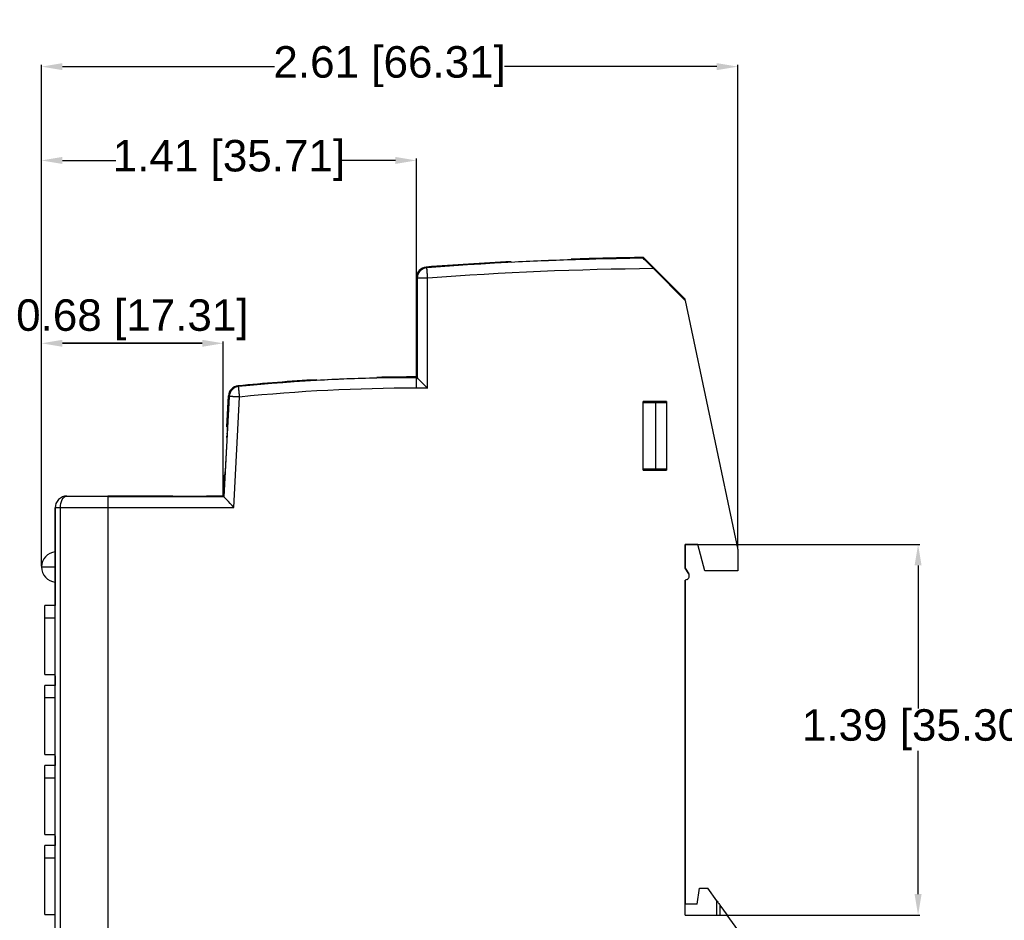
# Model space of a CAD drawing. Header units: millimetres. Extents: x 37 to 294, y 62 to 203.
# Tile 4 of 16: x 113 to 207, y 112 to 198. Entities that reach past the tile are written whole.
import ezdxf

# ---------------------------------------------------------------- set-up
doc = ezdxf.new("R2010")
doc.units = ezdxf.units.MM
doc.header["$MEASUREMENT"] = 0
doc.layers.get('0').update_dxf_attribs({"linetype": 'CONTINUOUS'})
doc.layers.get('Defpoints').update_dxf_attribs({"linetype": 'CONTINUOUS'})
doc.layers.add('View001', color=7, linetype='CONTINUOUS')
doc.styles.get("Standard").update_dxf_attribs({"font": 'arial.ttf'})
doc.dimstyles.get("Standard").update_dxf_attribs({"dimscale": 0, "dimtxt": 2.5, "dimasz": 2.5, "dimexe": 1.25, "dimexo": 0.625, "dimtad": 1, "dimdsep": 46, "dimtxsty": 'STANDARD', "dimcen": 2.5, "dimadec": 0, "dimazin": 0, "dimtfac": 1, "dimtmove": 0, "dimatfit": 3, "dimfxl": 1, "dimarcsym": 0})

# ---------------------------------------------------------------- blocks, each defined once
blk = doc.blocks.new('*D6')
at = {"color": 0, "linetype": 'ByBlock', "lineweight": -2}
for p, q in [((115.361, 146.112), (115.361, 193.884)), ((117.361, 193.704), (137.565, 193.704)), ((179.67, 193.704), (159.465, 193.704)), ((181.67, 147.761), (181.67, 193.884))]:
    blk.add_line(p, q, dxfattribs=at)
at = {"color": 0}
for points in [[(117.361, 194.037), (117.361, 193.371), (115.361, 193.704)], [(179.67, 193.371), (179.67, 194.037), (181.67, 193.704)]]:
    blk.add_solid(points, dxfattribs=at)
at = {"layer": 'Defpoints', "color": 0}
for p in [(181.67, 193.704), (181.67, 147.698), (115.361, 146.049)]:
    blk.add_point(p, dxfattribs=at)
at = {"color": 0, "linetype": 'ByBlock', "insert": (148.516, 193.704), "char_height": 3, "attachment_point": 5}
blk.add_mtext('\\A1;2.61 [66.31]', dxfattribs=at)
blk = doc.blocks.new('*D7')
at = {"color": 0, "linetype": 'ByBlock', "lineweight": -2}
for p, q in [((115.361, 146.112), (115.361, 167.533)), ((117.361, 167.353), (130.67, 167.353)), ((130.67, 167.353), (117.361, 167.353)), ((132.67, 152.861), (132.67, 167.533))]:
    blk.add_line(p, q, dxfattribs=at)
at = {"color": 0}
for points in [[(117.361, 167.687), (117.361, 167.02), (115.361, 167.353)], [(130.67, 167.02), (130.67, 167.687), (132.67, 167.353)]]:
    blk.add_solid(points, dxfattribs=at)
at = {"layer": 'Defpoints', "color": 0}
for p in [(132.67, 167.353), (132.67, 152.798), (115.361, 146.049)]:
    blk.add_point(p, dxfattribs=at)
at = {"color": 0, "linetype": 'ByBlock', "insert": (124.016, 169.59), "char_height": 3, "attachment_point": 5}
blk.add_mtext('\\A1;0.68 [17.31]', dxfattribs=at)
blk = doc.blocks.new('*D8')
at = {"color": 0, "linetype": 'ByBlock', "lineweight": -2}
for p, q in [((115.361, 146.112), (115.361, 184.951)), ((117.361, 184.771), (122.432, 184.771)), ((149.07, 184.771), (143.999, 184.771)), ((151.07, 164.211), (151.07, 184.951))]:
    blk.add_line(p, q, dxfattribs=at)
at = {"color": 0}
for points in [[(117.361, 185.104), (117.361, 184.438), (115.361, 184.771)], [(149.07, 184.438), (149.07, 185.104), (151.07, 184.771)]]:
    blk.add_solid(points, dxfattribs=at)
at = {"layer": 'Defpoints', "color": 0}
for p in [(151.07, 184.771), (151.07, 164.148), (115.361, 146.049)]:
    blk.add_point(p, dxfattribs=at)
at = {"color": 0, "linetype": 'ByBlock', "insert": (133.215, 184.771), "char_height": 3, "attachment_point": 5}
blk.add_mtext('\\A1;1.41 [35.71]', dxfattribs=at)
blk = doc.blocks.new('*D9')
at = {"color": 0, "linetype": 'ByBlock', "lineweight": -2}
for p, q in [((177.333, 148.198), (199.014, 148.198)), ((198.834, 146.198), (198.834, 132.56)), ((198.834, 114.898), (198.834, 128.536)), ((180.713, 112.898), (199.014, 112.898))]:
    blk.add_line(p, q, dxfattribs=at)
at = {"color": 0}
for points in [[(199.167, 146.198), (198.501, 146.198), (198.834, 148.198)], [(198.501, 114.898), (199.167, 114.898), (198.834, 112.898)]]:
    blk.add_solid(points, dxfattribs=at)
at = {"layer": 'Defpoints', "color": 0}
for p in [(177.27, 148.198), (180.65, 112.898), (198.834, 112.898)]:
    blk.add_point(p, dxfattribs=at)
at = {"color": 0, "linetype": 'ByBlock', "insert": (198.834, 130.548), "char_height": 3, "attachment_point": 5}
blk.add_mtext('\\A1;1.39 [35.30]', dxfattribs=at)

msp = doc.modelspace()

# ---------------------------------------------------------------- linework, layer by layer
at = {"layer": 'View001'}
for p, q in [((176.67, 171.548), (172.694, 175.524)), ((176.67, 171.548), (172.694, 175.524)), ((173.643, 174.467), (176.67, 171.44)), ((151.07, 173.622), (151.07, 170.543)), ((151.07, 173.622), (151.07, 170.543)), ((151.137, 173.56), (151.137, 164.081)), ((152.137, 163.077), (152.137, 173.56)), ((151.09, 171.043), (151.097, 173.043)), ((151.097, 173.043), (151.1, 173.043)), ((151.1, 173.043), (151.097, 173.043)), ((151.1, 172.812), (151.098, 172.812)), ((151.1, 173.043), (151.107, 171.043)), ((151.12, 172.812), (151.115, 172.812)), ((151.095, 171.659), (151.093, 171.043)), ((151.097, 172.443), (151.095, 171.889)), ((151.095, 171.889), (151.101, 171.889)), ((151.102, 171.659), (151.095, 171.659)), ((151.101, 171.889), (151.1, 172.415)), ((151.102, 172.415), (151.1, 172.415)), ((151.104, 171.889), (151.101, 171.889)), ((151.104, 171.043), (151.102, 171.659)), ((151.104, 171.659), (151.102, 171.659)), ((151.112, 172.454), (151.109, 172.479)), ((151.112, 172.479), (151.109, 172.479)), ((151.117, 171.791), (151.114, 171.791)), ((151.12, 172.489), (151.118, 172.489)), ((151.093, 171.043), (151.09, 171.043)), ((151.093, 171.043), (151.09, 171.043)), ((151.107, 171.043), (151.104, 171.043)), ((151.107, 171.043), (151.104, 171.043)), ((151.121, 171.221), (151.109, 171.221)), ((151.121, 171.043), (151.109, 171.043)), ((151.121, 171.043), (151.109, 171.043)), ((151.112, 171.3), (151.121, 171.3)), ((151.121, 171.3), (151.121, 171.043)), ((176.67, 171.44), (176.67, 171.548)), ((176.67, 171.44), (181.67, 147.698)), ((151.111, 170.543), (151.07, 170.543)), ((151.07, 165.92), (151.111, 165.92)), ((151.07, 165.92), (151.07, 164.148)), ((151.07, 165.92), (151.07, 164.148)), ((141.584, 163.815), (141.584, 163.883)), ((133.235, 162.291), (132.734, 152.731)), ((133.016, 159.41), (133.17, 162.353)), ((133.016, 159.41), (133.17, 162.353)), ((133.683, 151.731), (134.233, 162.239)), ((174.87, 161.813), (172.67, 161.813)), ((172.67, 155.263), (172.67, 161.813)), ((172.67, 161.813), (172.67, 161.713)), ((172.67, 161.713), (173.87, 161.713)), ((173.87, 161.713), (174.87, 161.713)), ((173.87, 155.363), (173.87, 161.713)), ((174.17, 161.713), (174.17, 161.813)), ((174.87, 161.813), (174.87, 155.263)), ((133.016, 159.41), (133.058, 159.41)), ((132.67, 152.798), (132.774, 154.787)), ((132.67, 152.798), (132.774, 154.787)), ((132.816, 154.787), (132.774, 154.787)), ((172.67, 155.363), (172.67, 155.263)), ((173.87, 155.363), (172.67, 155.363)), ((172.67, 155.263), (174.87, 155.263)), ((174.87, 155.363), (173.87, 155.363)), ((174.17, 155.263), (174.17, 155.363)), ((117.77, 152.798), (121.67, 152.798)), ((127.87, 152.798), (121.67, 152.798)), ((127.87, 152.798), (121.67, 152.798)), ((132.734, 152.731), (121.67, 152.731)), ((127.87, 152.772), (127.87, 152.798)), ((131.07, 152.772), (127.87, 152.772)), ((131.07, 152.772), (127.87, 152.772)), ((132.67, 152.798), (131.07, 152.798)), ((131.07, 152.798), (131.07, 152.772)), ((132.67, 152.798), (131.07, 152.798)), ((132.67, 152.798), (132.734, 152.731)), ((116.67, 151.698), (116.67, 147.728)), ((116.67, 109.398), (116.67, 151.698)), ((117.17, 109.398), (117.17, 151.698)), ((121.67, 151.698), (117.17, 151.698)), ((121.67, 151.731), (121.67, 109.366)), ((121.67, 151.731), (133.683, 151.731)), ((121.67, 151.698), (121.67, 109.398)), ((176.67, 145.948), (176.67, 148.198)), ((177.87, 148.198), (176.67, 148.198)), ((176.67, 148.198), (176.67, 145.948)), ((176.67, 148.198), (177.87, 148.198)), ((178.539, 145.698), (177.87, 148.198)), ((181.67, 147.698), (181.67, 145.698)), ((176.67, 145.948), (176.994, 145.386)), ((176.994, 145.386), (176.67, 145.948)), ((181.67, 145.698), (178.539, 145.698)), ((116.67, 144.528), (116.67, 142.391)), ((176.837, 144.863), (176.67, 144.798)), ((176.67, 112.898), (176.67, 144.798)), ((176.67, 144.798), (176.67, 113.934)), ((116.67, 142.392), (115.67, 142.392)), ((115.67, 141.19), (115.67, 142.392)), ((116.67, 141.19), (115.67, 141.19)), ((115.67, 135.796), (116.67, 135.796)), ((115.67, 135.796), (116.67, 135.796)), ((116.67, 135.698), (116.67, 134.774)), ((116.67, 134.775), (115.67, 134.775)), ((115.67, 133.573), (115.67, 134.775)), ((116.67, 134.774), (115.67, 134.774)), ((115.67, 133.572), (115.67, 134.774)), ((116.67, 133.573), (115.67, 133.573)), ((116.67, 133.572), (115.67, 133.572)), ((115.67, 128.179), (116.67, 128.179)), ((115.67, 128.179), (116.67, 128.179)), ((115.67, 128.178), (116.67, 128.178)), ((115.67, 128.178), (116.67, 128.178)), ((116.67, 128.078), (116.67, 127.152)), ((116.67, 127.151), (115.67, 127.151)), ((115.67, 125.931), (115.67, 127.151)), ((116.67, 125.931), (115.67, 125.931)), ((115.67, 120.556), (116.67, 120.556)), ((116.67, 120.458), (116.67, 119.533)), ((116.67, 119.534), (115.67, 119.534)), ((115.67, 118.314), (115.67, 119.534)), ((116.67, 119.533), (115.67, 119.533)), ((115.67, 118.313), (115.67, 119.533)), ((116.67, 118.314), (115.67, 118.314)), ((116.67, 118.313), (115.67, 118.313)), ((177.813, 113.934), (178.013, 115.444)), ((178.013, 115.444), (178.803, 115.444)), ((179.67, 114.252), (178.803, 115.444)), ((176.67, 112.898), (176.67, 113.934)), ((177.813, 113.934), (176.67, 113.934)), ((179.67, 112.898), (179.67, 114.252)), ((179.97, 113.839), (180.67, 112.876)), ((179.97, 113.839), (179.97, 112.898)), ((115.67, 112.939), (116.67, 112.939)), ((115.67, 112.938), (116.67, 112.938)), ((176.67, 112.898), (180.65, 112.898)), ((181.67, 111.495), (180.65, 112.898)), ((180.653, 112.898), (180.655, 112.898)), ((181.67, 111.501), (180.655, 112.898)), ((180.67, 112.876), (180.67, 112.871))]:
    msp.add_line(p, q, dxfattribs=at)
for centre, radius, start, end in [((176.67, -152.632), 328.112, 90.6991, 94.301), ((176.67, -152.632), 328.18, 90.6942, 91.8981), ((176.67, -152.632), 328.18, 90.6942, 91.8981), ((176.67, -152.632), 328.18, 92.8968, 94.312), ((176.67, -152.632), 328.18, 92.8968, 94.312), ((176.67, -152.632), 327.112, 90.5301, 94.301), ((176.67, -152.632), 328.117, 91.8985, 92.8973), ((151.07, -5.632), 169.712, 90, 95.7272), ((151.07, -5.632), 169.78, 90, 91.2724), ((151.07, -5.632), 169.78, 90, 91.2724), ((151.07, -5.632), 169.712, 89.9771, 90), ((151.07, -5.632), 169.78, 93.2026, 95.7469), ((151.07, -5.632), 169.78, 93.2026, 95.7469), ((151.07, -5.632), 169.717, 91.2729, 93.2038), ((151.07, -5.632), 169.717, 91.2729, 93.2038), ((151.07, -5.632), 168.712, 90, 95.7272), ((151.07, -5.632), 168.712, 89.6374, 90), ((116.811, 146.049), 1.45, 95.6137, 180), ((116.811, 146.049), 1.45, 180, -95.6137), ((176.67, 145.198), 0.375, -63.4721, 30)]:
    msp.add_arc(centre, radius, start, end, dxfattribs=at)
for centre, major_axis, ratio, start_param, end_param in [((152.137, 173.56), (0.68, 0.733), 0.999929, -5.46022, -3.96456), ((134.233, 162.239), (0.69, 0.724), 0.999934, -5.4216, -4.00318)]:
    msp.add_ellipse(centre, major_axis=major_axis, ratio=ratio, start_param=start_param, end_param=end_param, dxfattribs=at)
for points, degree in [([(165.799, 175.368), (165.799, 175.305)], 1), ([(172.694, 175.524), (172.666, 175.456)], 1), ([(152.062, 174.557), (151.994, 174.619)], 1), ([(160.084, 175.066), (160.084, 175.129)], 1), ([(151.07, 173.622), (151.137, 173.56)], 1), ([(151.098, 172.812), (151.098, 172.619), (151.097, 172.443)], 2), ([(151.1, 172.415), (151.098, 172.812)], 1), ([(151.109, 171.043), (151.109, 171.135), (151.109, 171.221)], 2), ([(151.125, 169.916), (151.126, 169.835)], 1), ([(151.127, 169.674), (151.128, 169.529)], 1), ([(151.128, 166.935), (151.127, 166.79)], 1), ([(151.126, 166.629), (151.125, 166.548)], 1), ([(147.299, 164.107), (147.299, 164.043)], 1), ([(151.137, 164.081), (151.07, 164.148)], 1), ([(134.134, 163.234), (134.069, 163.295)], 1), ([(141.584, 163.82), (141.584, 163.883)], 1), ([(133.17, 162.353), (133.235, 162.291)], 1), ([(133.022, 158.395), (133.028, 158.541)], 1), ([(133.035, 158.701), (133.039, 158.782)], 1), ([(132.842, 155.09), (132.842, 155.091)], 1), ([(117.77, 152.798), (117.769, 152.798)], 1), ([(115.67, 135.802), (115.67, 135.799)], 1), ([(115.67, 120.561), (115.67, 120.559)], 1), ([(115.67, 120.557), (115.67, 120.556)], 1), ([(115.67, 112.94), (115.67, 112.939)], 1), ([(115.67, 112.939), (115.67, 112.938)], 1)]:
    msp.add_open_spline(points, degree=degree, dxfattribs=at)
for points, degree, knots in [([(173.643, 174.467), (173.422, 174.688), (173.201, 174.91), (173.01, 175.103), (172.822, 175.292), (172.664, 175.454), (172.666, 175.456)], 3, [0, 0, 0, 0, 0.000933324, 0.000933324, 0.000933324, 0.00186665, 0.00186665, 0.00186665, 0.00186665]), ([(151.994, 174.619), (151.745, 174.602), (151.505, 174.486), (151.336, 174.303), (151.167, 174.12), (151.07, 173.874), (151.07, 173.622)], 3, [0, 0, 0, 0, 0.000743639, 0.000743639, 0.000743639, 0.00148728, 0.00148728, 0.00148728, 0.00148728]), ([(151.994, 174.619), (151.745, 174.602), (151.505, 174.486), (151.336, 174.303), (151.167, 174.12), (151.07, 173.874), (151.07, 173.622)], 3, [0, 0, 0, 0, 0.000743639, 0.000743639, 0.000743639, 0.00148728, 0.00148728, 0.00148728, 0.00148728]), ([(152.137, 173.56), (152.125, 173.728), (152.113, 173.887), (152.105, 173.991), (152.097, 174.087), (152.09, 174.181), (152.084, 174.262), (152.082, 174.299), (152.079, 174.336), (152.076, 174.368), (152.074, 174.401), (152.072, 174.428), (152.07, 174.455), (152.068, 174.477), (152.067, 174.499), (152.065, 174.514), (152.064, 174.53), (152.063, 174.54), (152.063, 174.55), (152.062, 174.553), (152.062, 174.557)], 2, [4.71239, 4.71239, 4.71239, 5.04712, 5.04712, 5.27027, 5.27027, 5.49342, 5.49342, 5.605, 5.605, 5.71658, 5.71658, 5.82815, 5.82815, 5.93973, 5.93973, 6.05131, 6.05131, 6.16288, 6.16288, 6.27446, 6.27446, 6.27446]), ([(152.137, 173.56), (151.969, 173.56), (151.809, 173.56), (151.704, 173.56), (151.608, 173.56), (151.514, 173.56), (151.433, 173.56), (151.396, 173.56), (151.358, 173.56), (151.326, 173.56), (151.293, 173.56), (151.266, 173.56), (151.239, 173.56), (151.217, 173.56), (151.196, 173.56), (151.18, 173.56), (151.164, 173.56), (151.154, 173.56), (151.144, 173.56), (151.141, 173.56), (151.137, 173.56)], 2, [1.5708, 1.5708, 1.5708, 1.90553, 1.90553, 2.12868, 2.12868, 2.35183, 2.35183, 2.46341, 2.46341, 2.57498, 2.57498, 2.68656, 2.68656, 2.79814, 2.79814, 2.90971, 2.90971, 3.02129, 3.02129, 3.13287, 3.13287, 3.13287]), ([(151.109, 172.479), (151.11, 172.635), (151.11, 172.795), (151.111, 172.899), (151.112, 173.006), (151.114, 173.044), (151.115, 173.043)], 3, [0, 0, 0, 0, 0.495777, 0.495777, 0.495777, 1, 1, 1, 1]), ([(151.115, 172.812), (151.114, 172.813), (151.113, 172.786), (151.113, 172.718), (151.112, 172.652), (151.112, 172.55), (151.112, 172.454)], 3, [0, 0, 0, 0, 0.504704, 0.504704, 0.504704, 1, 1, 1, 1]), ([(151.115, 173.043), (151.116, 173.045), (151.118, 173), (151.119, 172.885), (151.12, 172.785), (151.12, 172.638), (151.12, 172.491)], 3, [0, 0, 0, 0, 0.526587, 0.526587, 0.526587, 1, 1, 1, 1]), ([(151.118, 172.489), (151.118, 172.576), (151.118, 172.661), (151.117, 172.719), (151.117, 172.786), (151.116, 172.813), (151.115, 172.812)], 3, [0, 0, 0, 0, 0.474989, 0.474989, 0.474989, 1, 1, 1, 1]), ([(151.109, 171.221), (151.11, 171.392), (151.111, 171.529), (151.112, 171.674), (151.114, 171.791)], 2, [0, 0, 0, 0.480675, 0.480675, 1, 1, 1]), ([(151.116, 171.671), (151.115, 171.581), (151.114, 171.492), (151.113, 171.408), (151.112, 171.3)], 2, [0, 0, 0, 0.511484, 0.511484, 1, 1, 1]), ([(151.114, 171.791), (151.115, 171.928), (151.116, 172.08), (151.118, 172.245), (151.118, 172.489)], 2, [0, 0, 0, 0.474273, 0.474273, 1, 1, 1]), ([(151.12, 172.491), (151.12, 172.313), (151.12, 172.147), (151.119, 172.014), (151.118, 171.887), (151.117, 171.778), (151.116, 171.671)], 3, [0, 0, 0, 0, 0.51396, 0.51396, 0.51396, 1, 1, 1, 1]), ([(151.111, 165.92), (151.115, 165.921), (151.119, 166.012), (151.124, 166.383), (151.126, 166.568), (151.128, 166.822), (151.129, 167.144), (151.131, 167.463), (151.132, 167.846), (151.132, 168.232), (151.132, 168.618), (151.131, 169), (151.129, 169.32), (151.128, 169.642), (151.126, 169.896), (151.124, 170.081), (151.119, 170.452), (151.115, 170.542), (151.111, 170.543)], 3, [1.5708, 1.5708, 1.5708, 1.5708, 2.35619, 2.35619, 2.35619, 2.74889, 2.74889, 2.74889, 3.14159, 3.14159, 3.14159, 3.53429, 3.53429, 3.53429, 3.92699, 3.92699, 3.92699, 4.71239, 4.71239, 4.71239, 4.71239]), ([(151.07, 163.081), (151.07, 163.249), (151.07, 163.409), (151.07, 163.514), (151.07, 163.61), (151.07, 163.704), (151.07, 163.785), (151.07, 163.822), (151.07, 163.859), (151.07, 163.892), (151.07, 163.925), (151.07, 163.952), (151.07, 163.979), (151.07, 164.001), (151.07, 164.022), (151.07, 164.038), (151.07, 164.054), (151.07, 164.064), (151.07, 164.074), (151.07, 164.077), (151.07, 164.081)], 2, [3.14159, 3.14159, 3.14159, 3.47632, 3.47632, 3.69947, 3.69947, 3.92263, 3.92263, 4.0342, 4.0342, 4.14578, 4.14578, 4.25736, 4.25736, 4.36893, 4.36893, 4.48051, 4.48051, 4.59209, 4.59209, 4.70366, 4.70366, 4.70366]), ([(152.137, 163.077), (151.914, 163.302), (151.688, 163.529), (151.495, 163.722), (151.303, 163.915), (151.14, 164.078), (151.137, 164.081)], 3, [-0.000006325, -0.000006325, -0.000006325, -0.000006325, 0.000943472, 0.000943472, 0.000943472, 0.00189327, 0.00189327, 0.00189327, 0.00189327]), ([(134.069, 163.295), (133.833, 163.272), (133.608, 163.162), (133.445, 162.99), (133.281, 162.818), (133.183, 162.591), (133.17, 162.353)], 3, [0, 0, 0, 0, 0.000705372, 0.000705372, 0.000705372, 0.00141074, 0.00141074, 0.00141074, 0.00141074]), ([(134.069, 163.295), (133.833, 163.272), (133.608, 163.162), (133.445, 162.99), (133.281, 162.818), (133.183, 162.591), (133.17, 162.353)], 3, [0, 0, 0, 0, 0.000705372, 0.000705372, 0.000705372, 0.00141074, 0.00141074, 0.00141074, 0.00141074]), ([(134.233, 162.239), (134.217, 162.406), (134.201, 162.565), (134.19, 162.67), (134.181, 162.765), (134.171, 162.858), (134.163, 162.939), (134.159, 162.976), (134.156, 163.013), (134.152, 163.046), (134.149, 163.078), (134.146, 163.105), (134.144, 163.132), (134.142, 163.154), (134.139, 163.176), (134.138, 163.191), (134.136, 163.207), (134.135, 163.217), (134.134, 163.226), (134.134, 163.23), (134.134, 163.234)], 2, [4.71239, 4.71239, 4.71239, 5.04712, 5.04712, 5.27027, 5.27027, 5.49342, 5.49342, 5.605, 5.605, 5.71658, 5.71658, 5.82815, 5.82815, 5.93973, 5.93973, 6.05131, 6.05131, 6.16288, 6.16288, 6.27446, 6.27446, 6.27446]), ([(134.233, 162.239), (134.065, 162.247), (133.905, 162.256), (133.801, 162.261), (133.705, 162.266), (133.612, 162.271), (133.53, 162.275), (133.493, 162.277), (133.456, 162.279), (133.423, 162.281), (133.391, 162.283), (133.364, 162.284), (133.336, 162.286), (133.315, 162.287), (133.293, 162.288), (133.277, 162.289), (133.261, 162.29), (133.252, 162.29), (133.242, 162.291), (133.238, 162.291), (133.235, 162.291)], 2, [1.5708, 1.5708, 1.5708, 1.90553, 1.90553, 2.12868, 2.12868, 2.35183, 2.35183, 2.46341, 2.46341, 2.57498, 2.57498, 2.68656, 2.68656, 2.79814, 2.79814, 2.90971, 2.90971, 3.02129, 3.02129, 3.13287, 3.13287, 3.13287]), ([(133.058, 159.41), (133.061, 159.409), (133.061, 159.318), (133.046, 158.948), (133.038, 158.762), (133.027, 158.508), (133.012, 158.186), (132.996, 157.867), (132.977, 157.484), (132.957, 157.098), (132.937, 156.713), (132.916, 156.33), (132.898, 156.011), (132.879, 155.689), (132.864, 155.435), (132.852, 155.249), (132.828, 154.879), (132.819, 154.788), (132.816, 154.787)], 3, [2.97637, 2.97637, 2.97637, 2.97637, 3.76176, 3.76176, 3.76176, 4.15446, 4.15446, 4.15446, 4.54716, 4.54716, 4.54716, 4.93986, 4.93986, 4.93986, 5.33256, 5.33256, 5.33256, 6.11796, 6.11796, 6.11796, 6.11796]), ([(117.77, 152.798), (117.512, 152.802), (117.207, 152.695), (116.992, 152.476), (116.773, 152.261), (116.666, 151.956), (116.67, 151.698)], 3, [4.71239, 4.71239, 4.71239, 4.71239, 5.49779, 5.49779, 5.49779, 6.28319, 6.28319, 6.28319, 6.28319]), ([(117.77, 152.798), (117.512, 152.802), (117.207, 152.695), (116.992, 152.476), (116.773, 152.261), (116.666, 151.956), (116.67, 151.698)], 3, [4.71239, 4.71239, 4.71239, 4.71239, 5.49779, 5.49779, 5.49779, 6.28319, 6.28319, 6.28319, 6.28319]), ([(117.17, 151.698), (117.168, 151.956), (117.226, 152.261), (117.345, 152.476), (117.463, 152.695), (117.629, 152.802), (117.77, 152.798)], 3, [0, 0, 0, 0, 0.785398, 0.785398, 0.785398, 1.5708, 1.5708, 1.5708, 1.5708]), ([(121.67, 152.798), (121.67, 152.796), (121.67, 152.794), (121.67, 152.792), (121.67, 152.785), (121.67, 152.778), (121.67, 152.771), (121.67, 152.759), (121.67, 152.748), (121.67, 152.737), (121.67, 152.721), (121.67, 152.705), (121.67, 152.69), (121.67, 152.67), (121.67, 152.65), (121.67, 152.63), (121.67, 152.606), (121.67, 152.582), (121.67, 152.558), (121.67, 152.531), (121.67, 152.504), (121.67, 152.476), (121.67, 152.446), (121.67, 152.415), (121.67, 152.384), (121.67, 152.319), (121.67, 152.249), (121.67, 152.176), (121.67, 152.026), (121.67, 151.863), (121.67, 151.698)], 3, [1.5708, 1.5708, 1.5708, 1.5708, 1.683, 1.683, 1.683, 1.7952, 1.7952, 1.7952, 1.9074, 1.9074, 1.9074, 2.0196, 2.0196, 2.0196, 2.1318, 2.1318, 2.1318, 2.24399, 2.24399, 2.24399, 2.35619, 2.35619, 2.35619, 2.46839, 2.46839, 2.46839, 2.69279, 2.69279, 2.69279, 3.14159, 3.14159, 3.14159, 3.14159]), ([(121.67, 152.731), (121.67, 152.728), (121.67, 152.726), (121.67, 152.724), (121.67, 152.717), (121.67, 152.711), (121.67, 152.704), (121.67, 152.693), (121.67, 152.683), (121.67, 152.672), (121.67, 152.658), (121.67, 152.643), (121.67, 152.629), (121.67, 152.611), (121.67, 152.593), (121.67, 152.575), (121.67, 152.553), (121.67, 152.531), (121.67, 152.509), (121.67, 152.485), (121.67, 152.46), (121.67, 152.435), (121.67, 152.407), (121.67, 152.379), (121.67, 152.351), (121.67, 152.292), (121.67, 152.229), (121.67, 152.162), (121.67, 152.027), (121.67, 151.88), (121.67, 151.731)], 3, [1.57952, 1.57952, 1.57952, 1.57952, 1.6911, 1.6911, 1.6911, 1.80268, 1.80268, 1.80268, 1.91425, 1.91425, 1.91425, 2.02583, 2.02583, 2.02583, 2.13741, 2.13741, 2.13741, 2.24898, 2.24898, 2.24898, 2.36056, 2.36056, 2.36056, 2.47213, 2.47213, 2.47213, 2.69529, 2.69529, 2.69529, 3.14159, 3.14159, 3.14159, 3.14159]), ([(133.683, 151.731), (133.461, 151.964), (133.2, 152.24), (133.015, 152.435), (132.826, 152.633), (132.733, 152.732), (132.734, 152.731)], 3, [4.71239, 4.71239, 4.71239, 4.71239, 5.49342, 5.49342, 5.49342, 6.27446, 6.27446, 6.27446, 6.27446]), ([(117.17, 151.698), (117.038, 151.698), (116.909, 151.698), (116.816, 151.698), (116.723, 151.698), (116.67, 151.698), (116.67, 151.698)], 3, [4.71239, 4.71239, 4.71239, 4.71239, 5.49779, 5.49779, 5.49779, 6.28319, 6.28319, 6.28319, 6.28319]), ([(116.67, 147.728), (116.67, 147.723), (116.67, 147.718), (116.67, 147.703), (116.67, 147.688), (116.67, 147.663), (116.67, 147.639), (116.67, 147.604), (116.67, 147.57), (116.67, 147.527), (116.67, 147.483), (116.67, 147.431), (116.67, 147.379), (116.67, 147.32), (116.67, 147.26), (116.67, 147.193), (116.67, 147.126), (116.67, 147.053), (116.67, 146.98), (116.67, 146.901), (116.67, 146.823), (116.67, 146.659), (116.67, 146.484), (116.67, 146.308), (116.67, 146.128)], 2, [1.5708, 1.5708, 1.5708, 1.683, 1.683, 1.7952, 1.7952, 1.9074, 1.9074, 2.0196, 2.0196, 2.1318, 2.1318, 2.24399, 2.24399, 2.35619, 2.35619, 2.46839, 2.46839, 2.58059, 2.58059, 2.69279, 2.69279, 2.91719, 2.91719, 3.14159, 3.14159, 3.14159]), ([(115.361, 146.049), (115.365, 146.049), (115.369, 146.049), (115.381, 146.049), (115.393, 146.049), (115.413, 146.049), (115.433, 146.049), (115.46, 146.049), (115.488, 146.049), (115.523, 146.049), (115.557, 146.049), (115.599, 146.049), (115.641, 146.049), (115.689, 146.049), (115.737, 146.049), (115.791, 146.049), (115.845, 146.049), (115.905, 146.049), (115.964, 146.049), (116.028, 146.049), (116.092, 146.049), (116.227, 146.049), (116.371, 146.049), (116.518, 146.049), (116.67, 146.049)], 2, [3.14945, 3.14945, 3.14945, 3.25465, 3.25465, 3.35985, 3.35985, 3.46505, 3.46505, 3.57025, 3.57025, 3.67545, 3.67545, 3.78065, 3.78065, 3.88586, 3.88586, 3.99106, 3.99106, 4.09626, 4.09626, 4.20146, 4.20146, 4.41186, 4.41186, 4.62226, 4.62226, 4.62226]), ([(116.67, 146.128), (116.67, 145.949), (116.67, 145.771), (116.67, 145.6), (116.67, 145.545), (116.67, 145.489), (116.67, 145.434), (116.67, 145.382), (116.67, 145.33), (116.67, 145.277), (116.67, 145.228), (116.67, 145.18), (116.67, 145.131), (116.67, 145.086), (116.67, 145.042), (116.67, 144.997), (116.67, 144.957), (116.67, 144.917), (116.67, 144.878), (116.67, 144.843), (116.67, 144.808), (116.67, 144.774), (116.67, 144.745), (116.67, 144.716), (116.67, 144.687), (116.67, 144.664), (116.67, 144.641), (116.67, 144.618), (116.67, 144.602), (116.67, 144.585), (116.67, 144.569), (116.67, 144.559), (116.67, 144.549), (116.67, 144.539), (116.67, 144.535), (116.67, 144.532), (116.67, 144.528)], 3, [3.14159, 3.14159, 3.14159, 3.14159, 3.47819, 3.47819, 3.47819, 3.59039, 3.59039, 3.59039, 3.70259, 3.70259, 3.70259, 3.81479, 3.81479, 3.81479, 3.92699, 3.92699, 3.92699, 4.03919, 4.03919, 4.03919, 4.15139, 4.15139, 4.15139, 4.26359, 4.26359, 4.26359, 4.37579, 4.37579, 4.37579, 4.48799, 4.48799, 4.48799, 4.60019, 4.60019, 4.60019, 4.71239, 4.71239, 4.71239, 4.71239]), ([(115.67, 135.796), (115.67, 135.854), (115.67, 136.023), (115.67, 136.298), (115.67, 136.666), (115.67, 137.113), (115.67, 137.619), (115.67, 138.164), (115.67, 138.725), (115.67, 139.279), (115.67, 139.802), (115.67, 140.272), (115.67, 140.671), (115.67, 140.981), (115.67, 141.19)], 1, [0.002599, 0.002599, 0.207082, 0.411566, 0.616049, 0.820533, 1.02502, 1.2295, 1.43398, 1.63847, 1.84295, 2.04743, 2.25192, 2.4564, 2.66088, 2.86537, 2.86537]), ([(116.67, 138.548), (116.67, 138.708), (116.67, 138.868), (116.67, 139.185), (116.67, 139.49), (116.67, 139.637), (116.67, 139.785), (116.67, 139.925), (116.67, 140.065), (116.67, 140.195), (116.67, 140.325), (116.67, 140.445), (116.67, 140.564), (116.67, 140.67), (116.67, 140.777), (116.67, 140.869), (116.67, 140.962), (116.67, 141.039), (116.67, 141.116), (116.67, 141.177), (116.67, 141.239), (116.67, 141.283), (116.67, 141.327), (116.67, 141.354), (116.67, 141.381), (116.67, 141.389), (116.67, 141.398)], 2, [3.14159, 3.14159, 3.14159, 3.25379, 3.25379, 3.47819, 3.47819, 3.59039, 3.59039, 3.70259, 3.70259, 3.81479, 3.81479, 3.92699, 3.92699, 4.03919, 4.03919, 4.15139, 4.15139, 4.26359, 4.26359, 4.37579, 4.37579, 4.48799, 4.48799, 4.60019, 4.60019, 4.71239, 4.71239, 4.71239]), ([(116.67, 135.698), (116.67, 135.707), (116.67, 135.716), (116.67, 135.743), (116.67, 135.77), (116.67, 135.814), (116.67, 135.858), (116.67, 135.92), (116.67, 135.981), (116.67, 136.058), (116.67, 136.135), (116.67, 136.228), (116.67, 136.32), (116.67, 136.427), (116.67, 136.533), (116.67, 136.652), (116.67, 136.772), (116.67, 136.902), (116.67, 137.032), (116.67, 137.172), (116.67, 137.312), (116.67, 137.46), (116.67, 137.607), (116.67, 137.761), (116.67, 137.914), (116.67, 138.228), (116.67, 138.548)], 2, [1.5708, 1.5708, 1.5708, 1.683, 1.683, 1.7952, 1.7952, 1.9074, 1.9074, 2.0196, 2.0196, 2.1318, 2.1318, 2.24399, 2.24399, 2.35619, 2.35619, 2.46839, 2.46839, 2.58059, 2.58059, 2.69279, 2.69279, 2.80499, 2.80499, 2.91719, 2.91719, 3.14159, 3.14159, 3.14159]), ([(115.67, 128.179), (115.67, 128.237), (115.67, 128.406), (115.67, 128.681), (115.67, 129.049), (115.67, 129.496), (115.67, 130.002), (115.67, 130.547), (115.67, 131.108), (115.67, 131.662), (115.67, 132.185), (115.67, 132.655), (115.67, 133.054), (115.67, 133.364), (115.67, 133.573)], 1, [0.002599, 0.002599, 0.207082, 0.411566, 0.616049, 0.820533, 1.02502, 1.2295, 1.43398, 1.63847, 1.84295, 2.04743, 2.25192, 2.4564, 2.66088, 2.86537, 2.86537]), ([(115.67, 128.178), (115.67, 128.236), (115.67, 128.405), (115.67, 128.68), (115.67, 129.048), (115.67, 129.495), (115.67, 130.001), (115.67, 130.546), (115.67, 131.107), (115.67, 131.661), (115.67, 132.184), (115.67, 132.654), (115.67, 133.053), (115.67, 133.363), (115.67, 133.572)], 1, [0.002599, 0.002599, 0.207082, 0.411566, 0.616049, 0.820533, 1.02502, 1.2295, 1.43398, 1.63847, 1.84295, 2.04743, 2.25192, 2.4564, 2.66088, 2.86537, 2.86537]), ([(116.67, 130.928), (116.67, 131.088), (116.67, 131.248), (116.67, 131.565), (116.67, 131.87), (116.67, 132.017), (116.67, 132.165), (116.67, 132.305), (116.67, 132.445), (116.67, 132.575), (116.67, 132.705), (116.67, 132.825), (116.67, 132.944), (116.67, 133.05), (116.67, 133.157), (116.67, 133.249), (116.67, 133.342), (116.67, 133.419), (116.67, 133.496), (116.67, 133.557), (116.67, 133.619), (116.67, 133.663), (116.67, 133.707), (116.67, 133.734), (116.67, 133.761), (116.67, 133.769), (116.67, 133.778)], 2, [3.14159, 3.14159, 3.14159, 3.25379, 3.25379, 3.47819, 3.47819, 3.59039, 3.59039, 3.70259, 3.70259, 3.81479, 3.81479, 3.92699, 3.92699, 4.03919, 4.03919, 4.15139, 4.15139, 4.26359, 4.26359, 4.37579, 4.37579, 4.48799, 4.48799, 4.60019, 4.60019, 4.71239, 4.71239, 4.71239]), ([(116.67, 128.078), (116.67, 128.087), (116.67, 128.096), (116.67, 128.123), (116.67, 128.15), (116.67, 128.194), (116.67, 128.238), (116.67, 128.3), (116.67, 128.361), (116.67, 128.438), (116.67, 128.515), (116.67, 128.608), (116.67, 128.7), (116.67, 128.807), (116.67, 128.913), (116.67, 129.032), (116.67, 129.152), (116.67, 129.282), (116.67, 129.412), (116.67, 129.552), (116.67, 129.692), (116.67, 129.84), (116.67, 129.987), (116.67, 130.141), (116.67, 130.294), (116.67, 130.608), (116.67, 130.928)], 2, [1.5708, 1.5708, 1.5708, 1.683, 1.683, 1.7952, 1.7952, 1.9074, 1.9074, 2.0196, 2.0196, 2.1318, 2.1318, 2.24399, 2.24399, 2.35619, 2.35619, 2.46839, 2.46839, 2.58059, 2.58059, 2.69279, 2.69279, 2.80499, 2.80499, 2.91719, 2.91719, 3.14159, 3.14159, 3.14159]), ([(115.67, 120.556), (115.67, 120.613), (115.67, 120.779), (115.67, 121.05), (115.67, 121.412), (115.67, 121.852), (115.67, 122.352), (115.67, 122.891), (115.67, 123.447), (115.67, 123.997), (115.67, 124.518), (115.67, 124.991), (115.67, 125.394), (115.67, 125.712), (115.67, 125.931)], 1, [0.027292, 0.027292, 0.230011, 0.432731, 0.63545, 0.83817, 1.04089, 1.24361, 1.44633, 1.64905, 1.85177, 2.05449, 2.25721, 2.45993, 2.66265, 2.86537, 2.86537]), ([(116.67, 123.308), (116.67, 123.468), (116.67, 123.628), (116.67, 123.945), (116.67, 124.25), (116.67, 124.397), (116.67, 124.545), (116.67, 124.685), (116.67, 124.825), (116.67, 124.955), (116.67, 125.085), (116.67, 125.205), (116.67, 125.324), (116.67, 125.43), (116.67, 125.537), (116.67, 125.629), (116.67, 125.722), (116.67, 125.799), (116.67, 125.876), (116.67, 125.937), (116.67, 125.999), (116.67, 126.043), (116.67, 126.087), (116.67, 126.114), (116.67, 126.141), (116.67, 126.149), (116.67, 126.158)], 2, [3.14159, 3.14159, 3.14159, 3.25379, 3.25379, 3.47819, 3.47819, 3.59039, 3.59039, 3.70259, 3.70259, 3.81479, 3.81479, 3.92699, 3.92699, 4.03919, 4.03919, 4.15139, 4.15139, 4.26359, 4.26359, 4.37579, 4.37579, 4.48799, 4.48799, 4.60019, 4.60019, 4.71239, 4.71239, 4.71239]), ([(116.67, 120.458), (116.67, 120.467), (116.67, 120.476), (116.67, 120.503), (116.67, 120.53), (116.67, 120.574), (116.67, 120.618), (116.67, 120.68), (116.67, 120.741), (116.67, 120.818), (116.67, 120.895), (116.67, 120.988), (116.67, 121.08), (116.67, 121.187), (116.67, 121.293), (116.67, 121.412), (116.67, 121.532), (116.67, 121.662), (116.67, 121.792), (116.67, 121.932), (116.67, 122.072), (116.67, 122.22), (116.67, 122.367), (116.67, 122.521), (116.67, 122.674), (116.67, 122.988), (116.67, 123.308)], 2, [1.5708, 1.5708, 1.5708, 1.683, 1.683, 1.7952, 1.7952, 1.9074, 1.9074, 2.0196, 2.0196, 2.1318, 2.1318, 2.24399, 2.24399, 2.35619, 2.35619, 2.46839, 2.46839, 2.58059, 2.58059, 2.69279, 2.69279, 2.80499, 2.80499, 2.91719, 2.91719, 3.14159, 3.14159, 3.14159]), ([(115.67, 112.939), (115.67, 112.996), (115.67, 113.162), (115.67, 113.433), (115.67, 113.795), (115.67, 114.235), (115.67, 114.735), (115.67, 115.274), (115.67, 115.83), (115.67, 116.38), (115.67, 116.901), (115.67, 117.374), (115.67, 117.777), (115.67, 118.095), (115.67, 118.314)], 1, [0.027292, 0.027292, 0.230011, 0.432731, 0.63545, 0.83817, 1.04089, 1.24361, 1.44633, 1.64905, 1.85177, 2.05449, 2.25721, 2.45993, 2.66265, 2.86537, 2.86537]), ([(115.67, 112.938), (115.67, 112.995), (115.67, 113.161), (115.67, 113.432), (115.67, 113.794), (115.67, 114.234), (115.67, 114.734), (115.67, 115.273), (115.67, 115.829), (115.67, 116.379), (115.67, 116.9), (115.67, 117.373), (115.67, 117.776), (115.67, 118.094), (115.67, 118.313)], 1, [0.027292, 0.027292, 0.230011, 0.432731, 0.63545, 0.83817, 1.04089, 1.24361, 1.44633, 1.64905, 1.85177, 2.05449, 2.25721, 2.45993, 2.66265, 2.86537, 2.86537]), ([(116.67, 115.688), (116.67, 115.848), (116.67, 116.008), (116.67, 116.325), (116.67, 116.63), (116.67, 116.777), (116.67, 116.925), (116.67, 117.065), (116.67, 117.205), (116.67, 117.335), (116.67, 117.465), (116.67, 117.585), (116.67, 117.704), (116.67, 117.81), (116.67, 117.917), (116.67, 118.009), (116.67, 118.102), (116.67, 118.179), (116.67, 118.256), (116.67, 118.317), (116.67, 118.379), (116.67, 118.423), (116.67, 118.467), (116.67, 118.494), (116.67, 118.521), (116.67, 118.529), (116.67, 118.538)], 2, [3.14159, 3.14159, 3.14159, 3.25379, 3.25379, 3.47819, 3.47819, 3.59039, 3.59039, 3.70259, 3.70259, 3.81479, 3.81479, 3.92699, 3.92699, 4.03919, 4.03919, 4.15139, 4.15139, 4.26359, 4.26359, 4.37579, 4.37579, 4.48799, 4.48799, 4.60019, 4.60019, 4.71239, 4.71239, 4.71239]), ([(116.67, 112.838), (116.67, 112.847), (116.67, 112.856), (116.67, 112.883), (116.67, 112.91), (116.67, 112.954), (116.67, 112.998), (116.67, 113.06), (116.67, 113.121), (116.67, 113.198), (116.67, 113.275), (116.67, 113.368), (116.67, 113.46), (116.67, 113.567), (116.67, 113.673), (116.67, 113.792), (116.67, 113.912), (116.67, 114.042), (116.67, 114.172), (116.67, 114.312), (116.67, 114.452), (116.67, 114.6), (116.67, 114.747), (116.67, 114.901), (116.67, 115.054), (116.67, 115.368), (116.67, 115.688)], 2, [1.5708, 1.5708, 1.5708, 1.683, 1.683, 1.7952, 1.7952, 1.9074, 1.9074, 2.0196, 2.0196, 2.1318, 2.1318, 2.24399, 2.24399, 2.35619, 2.35619, 2.46839, 2.46839, 2.58059, 2.58059, 2.69279, 2.69279, 2.80499, 2.80499, 2.91719, 2.91719, 3.14159, 3.14159, 3.14159]), ([(179.67, 114.252), (179.668, 114.253), (179.698, 114.213), (179.757, 114.131), (179.816, 114.05), (179.899, 113.936), (179.97, 113.839)], 3, [0, 0, 0, 0, 0.785398, 0.785398, 0.785398, 1.5708, 1.5708, 1.5708, 1.5708])]:
    msp.add_open_spline(points, degree=degree, knots=knots, dxfattribs=at)

# ---------------------------------------------------------------- dimensions: what is measured, and where the dimension line sits
at = {"linetype": 'ByBlock'}
for base, p2, picture, middle in [((181.67, 193.704), (181.67, 147.698), '*D6', (148.516, 193.704)), ((151.07, 184.771), (151.07, 164.148), '*D8', (133.215, 184.771)), ((132.67, 167.353), (132.67, 152.798), '*D7', (124.016, 169.59))]:
    dim = msp.add_linear_dim(base=base, p1=(115.361, 146.049), p2=p2, dimstyle='STANDARD', override={"dimscale": 1, "dimtxt": 3, "dimasz": 2, "dimexe": 0.18, "dimexo": 0.0625, "dimgap": 0.09, "dimtad": 0, "dimtih": 1, "dimtoh": 1, "dimlfac": 0.03937, "dimzin": 0, "dimcen": 0.09, "dimtdec": 4, "dimtofl": 0, "dimtmove": 2, "dimtolj": 1, "dimtzin": 0}, dxfattribs=at)
    dim.commit()
    dim.dimension.update_dxf_attribs({"geometry": picture, "text_midpoint": middle})
dim = msp.add_linear_dim(base=(198.834, 112.898), p1=(177.27, 148.198), p2=(180.65, 112.898), angle=90, dimstyle='STANDARD', override={"dimscale": 1, "dimtxt": 3, "dimasz": 2, "dimexe": 0.18, "dimexo": 0.0625, "dimgap": 0.09, "dimtad": 0, "dimtih": 1, "dimtoh": 1, "dimlfac": 0.03937, "dimzin": 0, "dimcen": 0.09, "dimtdec": 4, "dimtofl": 0, "dimtmove": 2, "dimtolj": 1, "dimtzin": 0}, dxfattribs=at)
dim.commit()
dim.dimension.update_dxf_attribs({"geometry": '*D9', "text_midpoint": (198.834, 130.548)})

doc.saveas('drawing.dxf')
